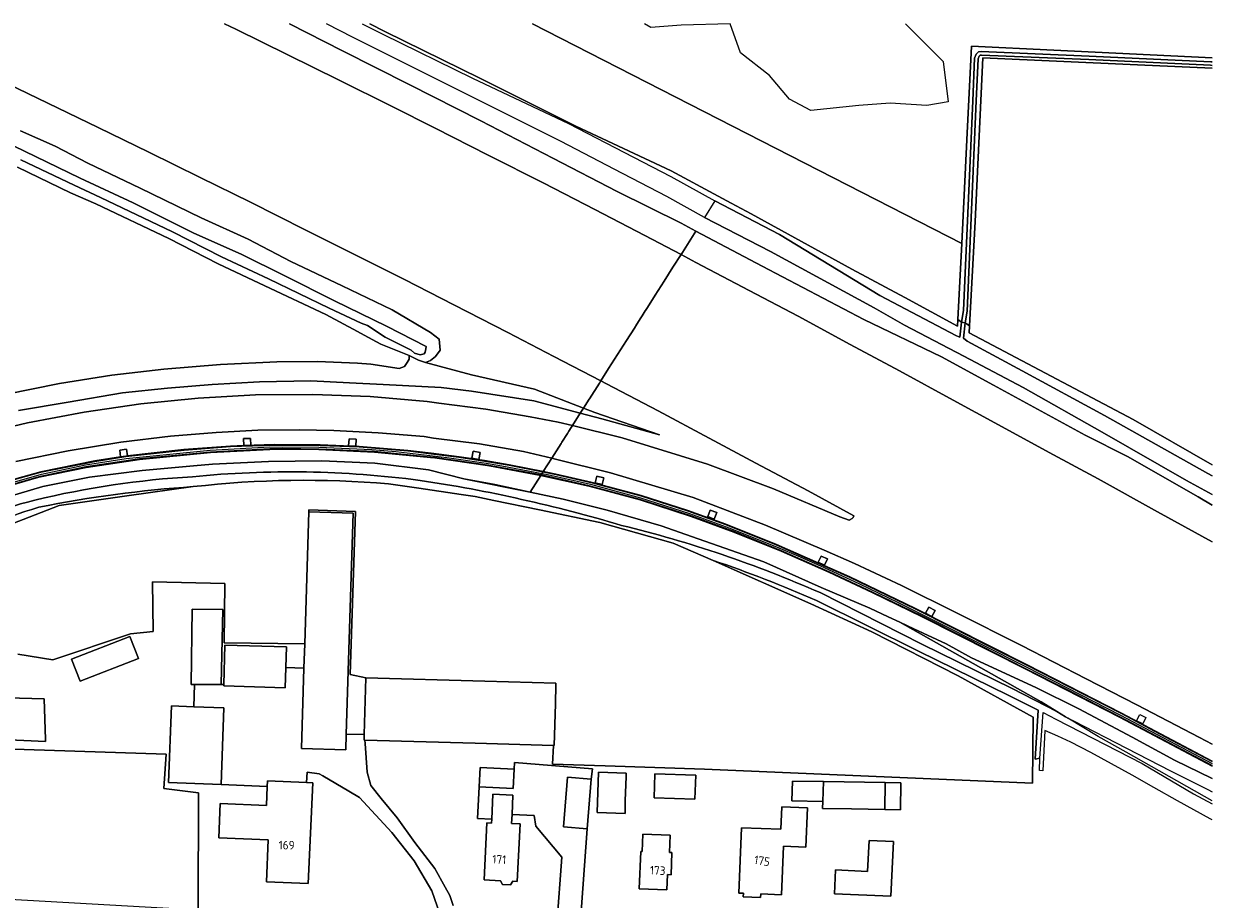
# Model space of a CAD drawing. Extents: x 168026 to 168874, y 448609 to 449769.
# Tile 39 of 39: x 168624 to 168874, y 449585 to 449769. Entities that reach past the tile are written whole.
import ezdxf
from ezdxf.enums import TextEntityAlignment as Align

# ---------------------------------------------------------------- set-up
doc = ezdxf.new("R2010")
doc.units = 0
for name, color, linetype, lineweight in [('B-WE-GR-GRAS-GV', 252, 'Continuous', 5), ('B-WE-GR-GROENVOORZIENING-GV', 252, 'Continuous', 5), ('B-WE-GW-TALUD_KRUIN-G', 252, 'Continuous', 5), ('B-WE-IE-TERREINAFSCHEIDING_KUNSTMATIG_MUUR-G', 252, 'IE-TERREINAFSCHEIDING-KUNSTMATIG-DICHT', 5), ('B-WE-IE-TERREINAFSCHEIDING_KUNSTMATIG_MUUR-GV', 252, 'Continuous', 5), ('B-WE-OG-TERREIN_ERF-GV', 252, 'Continuous', 5), ('B-WE-OG-TOPOGRAFIE_BEBOUWING-GV', 1, 'Continuous', 18), ('B-WE-OG-TOPOGRAFIE_BEBOUWING-T18', 7, 'Continuous', 5), ('B-WE-OG-WATER_SLOOT-GV', 252, 'Continuous', 5), ('B-WE-VH-VERHARDING_GESLOTEN-GV', 252, 'Continuous', 5), ('B-WE-VH-VERHARDING_OPEN-GV', 252, 'Continuous', 5)]:
    doc.layers.add(name, color=color, linetype=linetype, lineweight=lineweight)
doc.styles.add('NLCS-ISO-ANNOTATIEF-T18', font='NLCS-ISO.ttf', dxfattribs={"height": 1.8})
doc.linetypes.add('IE-TERREINAFSCHEIDING-KUNSTMATIG-DICHT', pattern='A,8,-1,[82,NLCS.SHX,S=0.75,R=90,X=0,Y=0],-1', length=10)

msp = doc.modelspace()

# ---------------------------------------------------------------- linework, layer by layer
at = {"layer": 'B-WE-GR-GRAS-GV', "flags": 128}
for points in [[(168696.878, 449769.323), (168699.991, 449767.686), (168720.14, 449757.834), (168740.164, 449747.779), (168760.211, 449738.429), (168770.045, 449733.1), (168772.813, 449731.6), (168776.982, 449729.341), (168798.176, 449717.768), (168809.267, 449711.76), (168820.358, 449705.751), (168820.448, 449707.131), (168821.235, 449723.152), (168731.016, 449769.323)], [(168731.016, 449769.323), (168821.235, 449723.152), (168822.303, 449744.91), (168823.318, 449764.639), (168840.613, 449763.8), (168873.864, 449762.137)], [(168809.383, 449769.323), (168814.146, 449764.56), (168817.321, 449761.385), (168818.38, 449752.919), (168813.882, 449752.125), (168806.209, 449752.654), (168799.594, 449752.125), (168789.54, 449751.067), (168785.042, 449753.448), (168780.809, 449758.475), (168774.723, 449763.238), (168772.607, 449769.323), (168762.288, 449769.058), (168755.938, 449768.529), (168754.615, 449769.323)], [(168873.864, 449760.017), (168858.17, 449760.714), (168825.681, 449762.16), (168824.068, 449727.783), (168822.898, 449705.817), (168822.821, 449704.363), (168840.032, 449695.236), (168857.243, 449686.108), (168873.864, 449676.58)], [(168705.163, 449699.588), (168699.213, 449701.96), (168695.655, 449703.84), (168694.282, 449704.661), (168687.615, 449708.18), (168674.84, 449714.211), (168665.032, 449718.855), (168654.674, 449724.155), (168639.299, 449731.459), (168633.985, 449733.762), (168622.863, 449739.164)], [(168623.055, 449688.029), (168633.508, 449689.792), (168644.934, 449691.742), (168654.364, 449692.693), (168663.724, 449693.489), (168673.664, 449694.055), (168684.452, 449694.296), (168692.613, 449693.855), (168699.695, 449693.488), (168711.854, 449692.851), (168718.236, 449692.109), (168731.31, 449690.09), (168741.097, 449687.475), (168741.773, 449688.541), (168731.469, 449692.516), (168718.254, 449695.523), (168708.549, 449698.093), (168707.104, 449698.575), (168705.163, 449699.588), (168705.138, 449698.792), (168704.694, 449698.105), (168704.162, 449697.282), (168703.036, 449696.826), (168697.06, 449697.748), (168694.245, 449697.967), (168685.885, 449698.327), (168677.319, 449698.248), (168665.488, 449697.7), (168653.572, 449696.699), (168642.683, 449695.488), (168631.64, 449693.669), (168620.236, 449691.365)], [(168620.236, 449691.365), (168631.64, 449693.669), (168642.683, 449695.488), (168653.572, 449696.699), (168665.488, 449697.7), (168677.319, 449698.248), (168685.885, 449698.327), (168694.245, 449697.967), (168697.06, 449697.748), (168703.036, 449696.826), (168704.162, 449697.282), (168704.694, 449698.105), (168705.138, 449698.792), (168705.163, 449699.588)], [(168617.055, 449668.731), (168628.172, 449672.028), (168637.964, 449674.012), (168649.023, 449675.387), (168659.807, 449676.364), (168663.838, 449676.729), (168675.561, 449677.286), (168686.809, 449677.414), (168697.945, 449676.941), (168709.23, 449675.565), (168716.647, 449673.655), (168723.145, 449672.457), (168729.961, 449670.992), (168730.557, 449670.865), (168732.786, 449674.378), (168732.432, 449674.457), (168723.128, 449676.19), (168721.589, 449676.433), (168710.545, 449678.048), (168709.623, 449678.149), (168697.876, 449679.3), (168686.155, 449679.798), (168678.601, 449679.91), (168675.89, 449679.845), (168663.37, 449679.193), (168648.482, 449677.758), (168637.251, 449676.07), (168627.341, 449673.989), (168616.466, 449670.826)], [(168873.864, 449613.267), (168854.381, 449623.571), (168834.527, 449633.731), (168812.907, 449644.684), (168802.431, 449649.771), (168793.343, 449654.043), (168783.314, 449658.444), (168773.383, 449662.475), (168764.383, 449665.761), (168753.665, 449669.236), (168742.92, 449672.119), (168732.786, 449674.378), (168730.557, 449670.865)], [(168659.757, 449672.016), (168645.79, 449670.068), (168631.58, 449668.035), (168615.519, 449661.819)], [(168666.431, 449651.644), (168666.266, 449639.208), (168683.2, 449638.981), (168684.059, 449666.709), (168684.071, 449667.124), (168693.889, 449666.802), (168692.747, 449632.552), (168696.01, 449631.822), (168721.049, 449631.125), (168735.984, 449630.71), (168735.975, 449630.373), (168735.862, 449626.335), (168735.62, 449617.625), (168735.442, 449617.63), (168735.26, 449613.677), (168746.287, 449613.364), (168767.219, 449612.634), (168836.119, 449609.69), (168836.225, 449623.596), (168820.495, 449632.239), (168802.364, 449641.476), (168789.505, 449647.419), (168769.042, 449656.514), (168760.597, 449660.135), (168745.21, 449664.458), (168732.512, 449667.144), (168722.957, 449669.098), (168718.979, 449669.919), (168716.094, 449670.367), (168707.157, 449671.677), (168700.816, 449672.603)], [(168730.557, 449670.865), (168737.526, 449669.383), (168746.761, 449667.064), (168758.056, 449663.804), (168765.888, 449661.04), (168779.642, 449656.217), (168791.668, 449650.811), (168801.93, 449646.441), (168805.767, 449644.661), (168808.204, 449643.53), (168811.186, 449642.147), (168817.973, 449639.008), (168823.263, 449636), (168836.831, 449629.831), (168845.857, 449625.285), (168857.026, 449619.392), (168865.968, 449614.528), (168873.864, 449610.679)], [(168622.907, 449636.827), (168630.278, 449635.634), (168646.587, 449641.06), (168651.349, 449641.59), (168651.217, 449652.041), (168666.431, 449651.644)], [(168567.809, 449621.245), (168628.727, 449618.439), (168628.715, 449618.837), (168628.463, 449627.434), (168584.537, 449628.631)]]:
    msp.add_lwpolyline(points, dxfattribs=at)
for points in [[(168741.773, 449688.541), (168741.097, 449687.475), (168745.647, 449686.259), (168757.748, 449682.921), (168744.141, 449687.627)], [(168730.557, 449670.865), (168729.961, 449670.992), (168723.145, 449672.457), (168716.647, 449673.655)], [(168654.091, 449615.767), (168615.631, 449617.049), (168570.497, 449618.648), (168550.576, 449619.786), (168550.643, 449620.95), (168535.68, 449621.89), (168533.455, 449620.765), (168514.256, 449615.087), (168497.493, 449613.027), (168490.64, 449612.43), (168490.572, 449611.648), (168489.474, 449598.217), (168489.042, 449592.765), (168516.067, 449591.254), (168660.832, 449583.033), (168660.852, 449607.668), (168653.601, 449608.549)]]:
    msp.add_lwpolyline(points, close=True, dxfattribs=at)
at = {"layer": 'B-WE-GR-GRAS-GV'}
msp.add_lwpolyline([(168700.816, 449672.603, 0.0498063), (168659.757, 449672.016)], format="xyb", dxfattribs=at)
at = {"layer": 'B-WE-GR-GROENVOORZIENING-GV', "flags": 128}
for points in [[(168666.331, 449769.323), (168668.726, 449768.163), (168679.648, 449762.821), (168690.259, 449757.555), (168701.586, 449751.917), (168710.564, 449747.361), (168721.708, 449741.716), (168733.403, 449735.788), (168744.158, 449730.261), (168754.675, 449724.821), (168762.253, 449720.819), (168762.53, 449721.255), (168765.375, 449725.74), (168762.263, 449727.378), (168748.866, 449734.067), (168735.308, 449741.046), (168720.192, 449748.902), (168705.15, 449756.556), (168691.124, 449763.607), (168679.993, 449769.323)], [(168623.5, 449746.798), (168630.727, 449743.618), (168637.601, 449740.053), (168648.619, 449734.753), (168661.45, 449728.498), (168671.32, 449724.062), (168680.282, 449719.359), (168691.058, 449714.213), (168701.536, 449709.163), (168709.623, 449704.392), (168711.47, 449703.035), (168711.652, 449700.71), (168710.644, 449699.393), (168709.599, 449698.506), (168708.549, 449698.093), (168718.254, 449695.523), (168731.469, 449692.516), (168741.773, 449688.541), (168742.948, 449690.392), (168743.025, 449690.513), (168745.101, 449693.785), (168745.389, 449694.239), (168735.544, 449699.391), (168725.86, 449704.412), (168714.509, 449710.267), (168704.138, 449715.567), (168693.389, 449720.935), (168683.288, 449726.003), (168671.793, 449731.791), (168661.254, 449737.021), (168650.469, 449742.308), (168639.769, 449747.512), (168629.185, 449752.625), (168618.542, 449757.735)], [(168873.864, 449668.16), (168870.88, 449669.877), (168856.057, 449678.366), (168847.141, 449682.831), (168827.9, 449693.329), (168816.969, 449699.297), (168800.64, 449707.158), (168779.328, 449718.397), (168765.375, 449725.74), (168762.53, 449721.255), (168762.253, 449720.819), (168765.38, 449719.167), (168776.591, 449713.265), (168786.844, 449707.828), (168797.791, 449701.929), (168808.136, 449696.34), (168819.443, 449690.184), (168828.984, 449685.032), (168839.602, 449679.207), (168849.912, 449673.659), (168862.353, 449666.717), (168873.864, 449660.386)], [(168614.296, 449682.926), (168624.97, 449685.431), (168636.846, 449687.698), (168648.758, 449689.45), (168660.784, 449690.614), (168672.863, 449691.311), (168684.897, 449691.376), (168696.974, 449690.945), (168708.932, 449689.926), (168711.352, 449689.547), (168721.217, 449688.307), (168730.536, 449686.727), (168736.424, 449685.593), (168739.436, 449684.855), (168741.097, 449687.475), (168731.31, 449690.09), (168718.236, 449692.109), (168711.854, 449692.851), (168699.695, 449693.488), (168692.613, 449693.855), (168684.452, 449694.296), (168673.664, 449694.055), (168663.724, 449693.489), (168654.364, 449692.693), (168644.934, 449691.742), (168633.508, 449689.792), (168623.055, 449688.029)], [(168618.334, 449672.553), (168627.735, 449675.163), (168639.082, 449677.43), (168644.51, 449678.277), (168644.315, 449679.68), (168645.769, 449679.896), (168645.96, 449678.486), (168657.819, 449679.795), (168667.605, 449680.556), (168670.366, 449680.643), (168676.822, 449680.864), (168686.405, 449680.782), (168694.653, 449680.458), (168704.869, 449679.653), (168709.757, 449679.033), (168715.607, 449678.292), (168720.987, 449677.496), (168726.145, 449676.598), (168733.301, 449675.191), (168735.085, 449678.002), (168729.163, 449679.425), (168719.906, 449681.014), (168710.237, 449682.199), (168708.314, 449682.546), (168698.629, 449683.363), (168689.279, 449683.83), (168681.993, 449683.968), (168673.361, 449683.905), (168664.55, 449683.413), (168654.986, 449682.652), (168644.586, 449681.381), (168633.475, 449679.555), (168622.492, 449677.326)], [(168873.864, 449617.86), (168871.165, 449619.286), (168858.004, 449626.19), (168847.354, 449631.641), (168833.768, 449638.601), (168820.145, 449645.493), (168808.594, 449651.217), (168798.693, 449655.847), (168792.342, 449658.665), (168780, 449663.94), (168764.8, 449669.731), (168747.44, 449674.954), (168735.864, 449677.815), (168735.085, 449678.002), (168733.301, 449675.191), (168735.974, 449674.665), (168743.596, 449672.904), (168753.848, 449670.154), (168763.658, 449667.007), (168771.654, 449664.146), (168782.29, 449659.859), (168797.718, 449653.051), (168811.494, 449646.401), (168834.956, 449634.578), (168854.82, 449624.413), (168873.864, 449614.341)]]:
    msp.add_lwpolyline(points, dxfattribs=at)
for points in [[(168745.389, 449694.239), (168745.101, 449693.785), (168743.025, 449690.513), (168742.948, 449690.392), (168741.773, 449688.541), (168744.141, 449687.627), (168757.748, 449682.921), (168745.647, 449686.259), (168741.097, 449687.475), (168739.436, 449684.855), (168749.873, 449682.299), (168767.842, 449676.718), (168781.667, 449671.531), (168795.595, 449665.678), (168797.567, 449664.942), (168798.229, 449665.331), (168798.309, 449665.405), (168798.442, 449665.529), (168798.585, 449665.906), (168788.946, 449671.157), (168777.987, 449676.983), (168768.16, 449682.232), (168757.449, 449687.924), (168746.58, 449693.615)], [(168670.366, 449680.643), (168670.349, 449682.135), (168671.794, 449682.171), (168671.853, 449680.706)], [(168693.98, 449682.006), (168693.9, 449680.551), (168692.408, 449680.602), (168692.506, 449682.092)], [(168720.057, 449679.184), (168719.766, 449677.751), (168718.322, 449678.003), (168718.596, 449679.465)], [(168746.012, 449673.889), (168745.656, 449672.446), (168744.207, 449672.805), (168744.578, 449674.248)], [(168769.766, 449666.563), (168769.244, 449665.214), (168767.853, 449665.73), (168768.389, 449667.11)], [(168792.399, 449655.488), (168791.074, 449656.117), (168791.726, 449657.416), (168793.01, 449656.842)], [(168814.975, 449644.708), (168813.647, 449645.396), (168814.343, 449646.71), (168815.657, 449646.017)], [(168859.28, 449622.13), (168857.972, 449622.819), (168858.624, 449624.095), (168859.939, 449623.463)]]:
    msp.add_lwpolyline(points, close=True, dxfattribs=at)
at = {"layer": 'B-WE-GW-TALUD_KRUIN-G', "flags": 128}
for points in [[(168623.055, 449688.029), (168633.508, 449689.792), (168644.934, 449691.742), (168654.364, 449692.693), (168663.724, 449693.489), (168673.664, 449694.055), (168684.452, 449694.296), (168692.613, 449693.855), (168699.695, 449693.488), (168711.854, 449692.851), (168718.236, 449692.109), (168731.31, 449690.09), (168741.097, 449687.475)], [(168741.097, 449687.475), (168745.647, 449686.259), (168757.748, 449682.921)]]:
    msp.add_lwpolyline(points, dxfattribs=at)
at = {"layer": 'B-WE-IE-TERREINAFSCHEIDING_KUNSTMATIG_MUUR-G', "flags": 128}
for points in [[(168587.294, 449659.519), (168598.166, 449664.215), (168608.07, 449668.295), (168616.299, 449671.327), (168627.858, 449674.649), (168637.157, 449676.589), (168645.657, 449677.922), (168663.331, 449679.72), (168675.876, 449680.373), (168686.168, 449680.326), (168697.257, 449679.841), (168702.363, 449679.439), (168713.076, 449678.17), (168721.288, 449676.965), (168724.636, 449676.395), (168733.046, 449674.788)], [(168733.046, 449674.788), (168734.203, 449674.561), (168743.258, 449672.512), (168753.757, 449669.695), (168764.021, 449666.384), (168772.519, 449663.311), (168782.802, 449659.152), (168786.797, 449657.462), (168791.554, 449655.357), (168799.616, 449651.639), (168807.857, 449647.673), (168816.158, 449643.557), (168834.74, 449634.153), (168854.599, 449623.991), (168873.864, 449613.802)]]:
    msp.add_lwpolyline(points, dxfattribs=at)
at = {"layer": 'B-WE-IE-TERREINAFSCHEIDING_KUNSTMATIG_MUUR-GV', "flags": 128}
for points in [[(168616.434, 449670.921), (168627.317, 449674.086), (168637.233, 449676.168), (168648.47, 449677.857), (168663.363, 449679.293), (168675.886, 449679.945), (168678.601, 449680.01), (168686.158, 449679.898), (168697.883, 449679.4), (168709.638, 449678.248), (168710.558, 449678.147), (168721.605, 449676.532), (168723.145, 449676.289), (168732.452, 449674.555), (168732.843, 449674.468), (168733.046, 449674.788), (168733.244, 449675.1), (168726.127, 449676.5), (168720.971, 449677.397), (168715.593, 449678.193), (168709.742, 449678.934), (168704.859, 449679.553), (168694.647, 449680.358), (168686.403, 449680.682), (168676.823, 449680.764), (168667.611, 449680.456), (168657.828, 449679.695), (168645.601, 449678.346), (168639.1, 449677.332), (168627.758, 449675.066), (168617.845, 449672.298)], [(168873.864, 449614.22), (168863.844, 449619.502), (168854.773, 449624.323), (168843.683, 449630.008), (168834.91, 449634.487), (168825.793, 449639.069), (168819.203, 449642.42), (168811.45, 449646.311), (168797.676, 449652.96), (168782.251, 449659.767), (168771.618, 449664.053), (168763.626, 449666.912), (168753.82, 449670.058), (168743.572, 449672.807), (168735.953, 449674.567), (168733.244, 449675.1), (168733.046, 449674.788), (168732.843, 449674.468)], [(168732.843, 449674.468), (168742.944, 449672.216), (168753.693, 449669.332), (168764.416, 449665.856), (168773.419, 449662.568), (168783.353, 449658.536), (168793.384, 449654.134), (168802.474, 449649.861), (168812.951, 449644.774), (168822.365, 449640.003), (168834.573, 449633.822), (168843.343, 449629.344), (168854.428, 449623.662), (168863.495, 449618.843), (168873.864, 449613.376)]]:
    msp.add_lwpolyline(points, dxfattribs=at)
at = {"layer": 'B-WE-OG-TERREIN_ERF-GV', "flags": 128}
for points in [[(168693.391, 449666.411), (168691.908, 449619.97), (168695.679, 449619.916), (168696.01, 449631.822), (168692.747, 449632.552), (168693.889, 449666.802), (168684.071, 449667.124), (168684.059, 449666.709)], [(168648.268, 449635.895), (168636.037, 449631.107), (168634.217, 449635.754), (168646.448, 449640.542)], [(168743.383, 449610.553), (168743.641, 449612.72), (168727.285, 449614.062), (168727.216, 449612.647), (168727.017, 449608.582), (168719.826, 449608.935), (168719.5, 449602.281), (168722.476, 449602.135), (168722.732, 449607.36), (168726.947, 449607.154), (168726.748, 449603.105), (168731.398, 449602.877), (168731.75, 449600.676), (168737.211, 449594.162), (168736.153, 449579.995), (168740.896, 449579.815), (168741.059, 449579.809), (168742.541, 449600.087), (168737.567, 449600.487), (168738.409, 449610.953)], [(168750.719, 449611.062), (168750.547, 449605.968), (168750.496, 449603.345), (168744.637, 449603.543), (168744.923, 449612.028), (168750.744, 449611.793)], [(168756.748, 449611.668), (168765.334, 449611.379), (168765.163, 449606.31), (168756.577, 449606.6)], [(168805.143, 449609.801), (168808.472, 449609.743), (168808.396, 449604.103), (168805.041, 449604.161), (168798.073, 449604.303), (168792.134, 449604.383), (168791.984, 449604.388), (168792.028, 449605.834), (168785.534, 449605.946), (168785.702, 449610.135), (168792.156, 449610.024)], [(168788.845, 449604.497), (168788.512, 449596.264), (168783.796, 449596.455), (168783.382, 449586.233), (168779.005, 449586.411), (168778.974, 449585.651), (168775.337, 449585.799), (168775.368, 449586.558), (168774.379, 449586.598), (168774.935, 449600.327), (168783.238, 449599.99), (168783.43, 449604.717)], [(168760.149, 449590.422), (168759.38, 449590.456), (168759.239, 449587.252), (168753.485, 449587.505), (168753.829, 449595.335), (168754.099, 449595.323), (168754.222, 449598.96), (168759.954, 449598.767), (168759.806, 449595.122), (168760.355, 449595.098)], [(168806.36, 449585.9), (168794.486, 449586.448), (168794.717, 449591.443), (168801.468, 449591.131), (168801.762, 449597.605), (168806.887, 449597.424)]]:
    msp.add_lwpolyline(points, close=True, dxfattribs=at)
for points in [[(168769.042, 449656.514), (168789.505, 449647.419), (168802.364, 449641.476), (168820.495, 449632.239), (168836.225, 449623.596), (168836.119, 449609.69), (168767.219, 449612.634), (168746.287, 449613.364), (168735.26, 449613.677), (168735.442, 449617.63), (168719.013, 449618.087), (168695.803, 449618.733), (168695.861, 449618.009), (168696.338, 449611.974)], [(168712.041, 449580.787), (168709.874, 449587.044), (168706.174, 449593.344), (168701.502, 449599.302), (168694.665, 449606.687), (168692.485, 449607.972), (168686.98, 449611.216), (168686.195, 449611.679), (168683.684, 449611.992), (168683.587, 449609.804), (168684.892, 449609.746), (168683.948, 449588.573), (168675.147, 449588.965), (168675.539, 449597.765), (168665.146, 449598.231), (168665.449, 449605.399), (168675.132, 449604.972), (168675.309, 449608.994), (168665.614, 449609.421), (168654.596, 449609.833), (168655.197, 449625.913), (168659.885, 449625.738), (168660.061, 449630.439), (168659.311, 449630.437), (168659.55, 449646.263), (168665.953, 449646.203), (168665.638, 449630.453), (168665.467, 449630.453), (168666.175, 449630.426), (168666.438, 449638.723), (168679.341, 449638.315), (168679.205, 449634.019), (168683.038, 449633.897), (168683.2, 449638.981), (168666.266, 449639.208), (168666.431, 449651.644), (168651.217, 449652.041), (168651.349, 449641.59), (168646.587, 449641.06), (168630.278, 449635.634), (168622.907, 449636.827)], [(168873.864, 449601.956), (168873.42, 449602.199), (168866.58, 449605.946), (168861.599, 449608.774), (168857.074, 449611.343), (168848.335, 449616.119), (168844.121, 449618.326), (168841.416, 449619.556), (168838.71, 449620.786), (168838.279, 449612.299), (168837.542, 449612.336), (168837.671, 449614.937), (168836.638, 449614.767), (168837.263, 449625.054), (168831.143, 449628.144), (168812.128, 449637.463), (168790.753, 449648.096)], [(168714.352, 449583.952), (168713.673, 449586.104), (168712.705, 449587.794), (168710.497, 449591.736), (168706.328, 449597.23), (168702.637, 449602.387), (168699.284, 449606.498), (168697.063, 449609.221), (168696.338, 449611.974), (168695.861, 449618.009), (168695.803, 449618.733), (168695.646, 449618.737), (168695.679, 449619.916), (168691.908, 449619.97), (168691.803, 449616.68), (168682.498, 449616.977), (168683.038, 449633.897), (168679.205, 449634.019), (168679.069, 449629.723), (168666.166, 449630.131), (168666.175, 449630.426), (168665.467, 449630.453), (168660.061, 449630.439), (168659.885, 449625.738), (168666.215, 449625.501), (168665.614, 449609.421), (168675.309, 449608.994), (168675.361, 449610.167), (168683.587, 449609.804), (168683.684, 449611.992), (168686.195, 449611.679), (168686.98, 449611.216), (168692.485, 449607.972), (168694.665, 449606.687), (168701.502, 449599.302), (168706.174, 449593.344), (168709.874, 449587.044), (168712.041, 449580.787)], [(168584.537, 449628.631), (168628.463, 449627.434), (168628.715, 449618.837), (168628.727, 449618.439), (168567.809, 449621.245)], [(168615.631, 449617.049), (168654.091, 449615.767), (168653.601, 449608.549), (168660.852, 449607.668), (168660.832, 449583.033)], [(168736.153, 449579.995), (168737.211, 449594.162), (168731.75, 449600.676), (168731.398, 449602.877), (168726.748, 449603.105), (168726.656, 449601.221), (168728.454, 449601.133), (168727.851, 449589.025), (168726.906, 449589.071), (168726.434, 449588.293), (168724.764, 449588.375), (168724.316, 449589.181), (168720.868, 449589.35), (168721.454, 449601.316), (168722.433, 449601.268), (168722.476, 449602.135), (168719.5, 449602.281), (168719.826, 449608.935), (168720.025, 449613), (168727.216, 449612.647), (168727.285, 449614.062), (168743.641, 449612.72), (168743.383, 449610.553), (168742.541, 449600.087), (168741.059, 449579.809)], [(168696.338, 449611.974), (168697.063, 449609.221), (168699.284, 449606.498), (168702.637, 449602.387), (168706.328, 449597.23), (168710.497, 449591.736), (168712.705, 449587.794), (168713.673, 449586.104), (168714.352, 449583.952)]]:
    msp.add_lwpolyline(points, dxfattribs=at)
at = {"layer": 'B-WE-OG-TERREIN_ERF-GV'}
msp.add_lwpolyline([(168790.753, 449648.096, 0.0194585), (168769.042, 449656.514)], format="xyb", dxfattribs=at)
at = {"layer": 'B-WE-OG-TOPOGRAFIE_BEBOUWING-GV', "flags": 128}
for points in [[(168691.908, 449619.97), (168693.391, 449666.411), (168684.059, 449666.709), (168683.2, 449638.981), (168683.038, 449633.897), (168682.498, 449616.977), (168691.803, 449616.68)], [(168665.467, 449630.453), (168665.638, 449630.453), (168665.953, 449646.203), (168659.55, 449646.263), (168659.311, 449630.437), (168660.061, 449630.439)], [(168648.268, 449635.895), (168646.448, 449640.542), (168634.217, 449635.754), (168636.037, 449631.107)], [(168666.166, 449630.131), (168679.069, 449629.723), (168679.205, 449634.019), (168679.341, 449638.315), (168666.438, 449638.723), (168666.175, 449630.426)], [(168695.679, 449619.916), (168695.646, 449618.737), (168695.803, 449618.733), (168719.013, 449618.087), (168735.442, 449617.63), (168735.62, 449617.625), (168735.862, 449626.335), (168735.975, 449630.373), (168735.984, 449630.71), (168721.049, 449631.125), (168696.01, 449631.822)], [(168666.215, 449625.501), (168659.885, 449625.738), (168655.197, 449625.913), (168654.596, 449609.833), (168665.614, 449609.421)], [(168719.826, 449608.935), (168727.017, 449608.582), (168727.216, 449612.647), (168720.025, 449613)], [(168742.541, 449600.087), (168743.383, 449610.553), (168738.409, 449610.953), (168737.567, 449600.487)], [(168750.547, 449605.968), (168750.719, 449611.062), (168750.744, 449611.793), (168744.923, 449612.028), (168744.637, 449603.543), (168750.496, 449603.345)], [(168756.748, 449611.668), (168756.577, 449606.6), (168765.163, 449606.31), (168765.334, 449611.379)], [(168675.147, 449588.965), (168683.948, 449588.573), (168684.892, 449609.746), (168683.587, 449609.804), (168675.361, 449610.167), (168675.309, 449608.994), (168675.132, 449604.972), (168665.449, 449605.399), (168665.146, 449598.231), (168675.539, 449597.765)], [(168792.156, 449610.024), (168785.702, 449610.135), (168785.534, 449605.946), (168792.028, 449605.834)], [(168792.134, 449604.383), (168798.073, 449604.303), (168805.041, 449604.161), (168805.143, 449609.801), (168792.156, 449610.024), (168792.028, 449605.834), (168791.984, 449604.388)], [(168805.041, 449604.161), (168808.396, 449604.103), (168808.472, 449609.743), (168805.143, 449609.801)], [(168722.476, 449602.135), (168722.433, 449601.268), (168721.454, 449601.316), (168720.868, 449589.35), (168724.316, 449589.181), (168724.764, 449588.375), (168726.434, 449588.293), (168726.906, 449589.071), (168727.851, 449589.025), (168728.454, 449601.133), (168726.656, 449601.221), (168726.748, 449603.105), (168726.947, 449607.154), (168722.732, 449607.36)], [(168788.845, 449604.497), (168783.43, 449604.717), (168783.238, 449599.99), (168774.935, 449600.327), (168774.379, 449586.598), (168775.368, 449586.558), (168775.337, 449585.799), (168778.974, 449585.651), (168779.005, 449586.411), (168783.382, 449586.233), (168783.796, 449596.455), (168788.512, 449596.264)], [(168759.38, 449590.456), (168760.149, 449590.422), (168760.355, 449595.098), (168759.806, 449595.122), (168759.954, 449598.767), (168754.222, 449598.96), (168754.099, 449595.323), (168753.829, 449595.335), (168753.485, 449587.505), (168759.239, 449587.252)], [(168806.36, 449585.9), (168806.887, 449597.424), (168801.762, 449597.605), (168801.468, 449591.131), (168794.717, 449591.443), (168794.486, 449586.448)]]:
    msp.add_lwpolyline(points, close=True, dxfattribs=at)
at = {"layer": 'B-WE-OG-WATER_SLOOT-GV', "flags": 128}
for points in [[(168679.993, 449769.323), (168691.124, 449763.607), (168705.15, 449756.556), (168720.192, 449748.902), (168735.308, 449741.046), (168748.866, 449734.067), (168762.263, 449727.378), (168765.375, 449725.74), (168779.328, 449718.397), (168800.64, 449707.158), (168816.969, 449699.297), (168827.9, 449693.329), (168847.141, 449682.831), (168856.057, 449678.366), (168870.88, 449669.877), (168873.864, 449668.16)], [(168873.864, 449670.39), (168868.471, 449673.277), (168850.729, 449683.459), (168834.114, 449692.864), (168821.649, 449699.423), (168809.184, 449705.981), (168802.857, 449709.58), (168781.03, 449721.48), (168767.168, 449728.565), (168759.296, 449732.989), (168748.176, 449738.787), (168737.055, 449744.585), (168715.201, 449755.51), (168693.346, 449766.434), (168687.781, 449769.323)], [(168695.284, 449769.323), (168699.628, 449767.148), (168718.46, 449757.873), (168738.642, 449748.356), (168760.144, 449737.229), (168769.39, 449732.068), (168782.929, 449725.004), (168804.06, 449712.172), (168820.133, 449703.728), (168820.805, 449703.434), (168821.214, 449706.584), (168820.448, 449707.131), (168820.358, 449705.751), (168809.267, 449711.76), (168798.176, 449717.768), (168776.982, 449729.341)], [(168776.982, 449729.341), (168772.813, 449731.6), (168770.045, 449733.1), (168760.211, 449738.429), (168740.164, 449747.779), (168720.14, 449757.834), (168699.991, 449767.686), (168696.878, 449769.323)], [(168873.864, 449762.137), (168840.613, 449763.8), (168823.318, 449764.639), (168822.303, 449744.91), (168821.235, 449723.152), (168820.448, 449707.131), (168821.214, 449706.584), (168821.629, 449709.022), (168823.538, 449753.133), (168823.939, 449762.102), (168824.247, 449762.924), (168824.734, 449763.389), (168825.319, 449763.487), (168847.975, 449762.541), (168873.558, 449761.341), (168873.864, 449761.326)], [(168873.864, 449761.326), (168873.558, 449761.341), (168847.975, 449762.541), (168825.319, 449763.487), (168824.734, 449763.389), (168824.247, 449762.924), (168823.939, 449762.102), (168823.538, 449753.133), (168821.629, 449709.022), (168821.214, 449706.584), (168821.954, 449706.458), (168822.377, 449708.942), (168824.288, 449753.101), (168824.683, 449761.95), (168824.889, 449762.5), (168825.086, 449762.687), (168825.367, 449762.735), (168847.941, 449761.791), (168873.522, 449760.591), (168873.864, 449760.575)], [(168873.864, 449760.575), (168873.522, 449760.591), (168847.941, 449761.791), (168825.367, 449762.735), (168825.086, 449762.687), (168824.889, 449762.5), (168824.683, 449761.95), (168824.288, 449753.101), (168822.377, 449708.942), (168821.954, 449706.458), (168822.898, 449705.817), (168824.068, 449727.783), (168825.681, 449762.16), (168858.17, 449760.714), (168873.864, 449760.017)], [(168622.863, 449739.164), (168633.985, 449733.762), (168639.299, 449731.459), (168654.674, 449724.155), (168665.032, 449718.855), (168674.84, 449714.211), (168687.615, 449708.18), (168694.282, 449704.661), (168695.655, 449703.84), (168699.213, 449701.96), (168705.163, 449699.588), (168707.104, 449698.575), (168708.549, 449698.093), (168709.599, 449698.506), (168710.644, 449699.393), (168711.652, 449700.71), (168711.47, 449703.035), (168709.623, 449704.392), (168701.536, 449709.163), (168691.058, 449714.213), (168680.282, 449719.359), (168671.32, 449724.062), (168661.45, 449728.498), (168648.619, 449734.753), (168637.601, 449740.053), (168630.727, 449743.618), (168623.5, 449746.798)], [(168621.978, 449743.673), (168635.975, 449736.879), (168647.129, 449731.675), (168659.905, 449725.307), (168669.823, 449720.915), (168679.001, 449716.329), (168689.465, 449711.081), (168700.39, 449705.788), (168708.675, 449701.451), (168708.658, 449700.987), (168708.501, 449700.254), (168708.321, 449699.922), (168707.451, 449699.717), (168706.244, 449700.068), (168705.576, 449700.714), (168700.063, 449703.452), (168696.363, 449705.925), (168695.047, 449706.409), (168688.305, 449709.55), (168675.548, 449715.707), (168665.739, 449720.357), (168655.38, 449725.615), (168640.279, 449732.814), (168634.776, 449735.372), (168623.576, 449740.742)], [(168623.576, 449740.742), (168634.776, 449735.372), (168640.279, 449732.814), (168655.38, 449725.615), (168665.739, 449720.357), (168675.548, 449715.707), (168688.305, 449709.55), (168695.047, 449706.409), (168696.363, 449705.925), (168700.063, 449703.452), (168705.576, 449700.714), (168706.244, 449700.068), (168707.451, 449699.717), (168708.321, 449699.922), (168708.501, 449700.254), (168708.658, 449700.987), (168708.675, 449701.451), (168700.39, 449705.788), (168689.465, 449711.081), (168679.001, 449716.329), (168669.823, 449720.915), (168659.905, 449725.307), (168647.129, 449731.675), (168635.975, 449736.879), (168621.978, 449743.673)], [(168851.203, 449686.998), (168833.946, 449696.366), (168822.368, 449702.603), (168821.61, 449703.201), (168821.954, 449706.458), (168821.214, 449706.584), (168820.805, 449703.434), (168820.133, 449703.728), (168804.06, 449712.172), (168782.929, 449725.004), (168769.39, 449732.068), (168767.168, 449728.565), (168781.03, 449721.48), (168802.857, 449709.58), (168809.184, 449705.981), (168821.649, 449699.423), (168834.114, 449692.864), (168850.729, 449683.459), (168868.471, 449673.277), (168873.864, 449670.39)], [(168857.243, 449686.108), (168840.032, 449695.236), (168822.821, 449704.363), (168822.898, 449705.817), (168821.954, 449706.458), (168821.61, 449703.201), (168822.368, 449702.603), (168833.946, 449696.366), (168851.203, 449686.998), (168872.962, 449674.784), (168873.864, 449674.264)], [(168873.864, 449674.264), (168872.962, 449674.784), (168851.203, 449686.998)], [(168873.864, 449676.58), (168857.243, 449686.108)], [(168791.463, 449649.736), (168812.828, 449638.891), (168831.843, 449629.572), (168841.228, 449624.75), (168837.916, 449626.755), (168808.204, 449643.53), (168805.767, 449644.661), (168801.93, 449646.441), (168791.668, 449650.811), (168779.642, 449656.217), (168765.888, 449661.04), (168758.056, 449663.804), (168746.761, 449667.064), (168737.526, 449669.383), (168730.557, 449670.865), (168716.647, 449673.655), (168709.23, 449675.565), (168697.945, 449676.941), (168686.809, 449677.414), (168675.561, 449677.286), (168663.838, 449676.729), (168659.807, 449676.364), (168649.023, 449675.387), (168637.964, 449674.012), (168628.172, 449672.028), (168617.055, 449668.731)], [(168490.045, 449614.086), (168489.474, 449598.217), (168490.572, 449611.648), (168490.64, 449612.43), (168497.493, 449613.027), (168514.256, 449615.087), (168533.455, 449620.765), (168535.68, 449621.89), (168537.144, 449622.802), (168550.016, 449627.392), (168556.514, 449629.688), (168575.33, 449637.544), (168579.685, 449639.638), (168588.781, 449644.315), (168594.672, 449647.695), (168597.404, 449649.262), (168604.379, 449655.098), (168605.102, 449655.526), (168607.368, 449656.867), (168615.519, 449661.819), (168631.58, 449668.035), (168645.79, 449670.068), (168659.757, 449672.016)], [(168700.816, 449672.603), (168707.157, 449671.677), (168716.094, 449670.367), (168718.979, 449669.919), (168722.957, 449669.098), (168732.512, 449667.144), (168745.21, 449664.458), (168760.597, 449660.135), (168769.042, 449656.514)], [(168873.864, 449605.943), (168861.114, 449613.175), (168855.755, 449616.201), (168849.918, 449619.489), (168843.503, 449623.373), (168843.068, 449623.636), (168841.228, 449624.75), (168831.843, 449629.572), (168812.828, 449638.891), (168791.463, 449649.736)], [(168790.753, 449648.096), (168812.128, 449637.463), (168831.143, 449628.144), (168837.263, 449625.054), (168836.638, 449614.767), (168837.671, 449614.937), (168838.32, 449624.52), (168841.003, 449623.165), (168859.153, 449613.834), (168869.956, 449607.474), (168873.864, 449605.353)], [(168808.204, 449643.53), (168837.916, 449626.755), (168841.228, 449624.75), (168843.068, 449623.636), (168843.503, 449623.373), (168843.672, 449623.288), (168844.695, 449622.78), (168855.833, 449617.02), (168865.087, 449612.259), (168872.907, 449608.379), (168873.864, 449607.845)], [(168873.864, 449610.679), (168865.968, 449614.528), (168857.026, 449619.392), (168845.857, 449625.285), (168836.831, 449629.831), (168823.263, 449636), (168817.973, 449639.008), (168811.186, 449642.147), (168808.204, 449643.53)]]:
    msp.add_lwpolyline(points, dxfattribs=at)
at = {"layer": 'B-WE-OG-WATER_SLOOT-GV'}
for points in [[(168626.452, 449669.171, -0.044811), (168659.594, 449674.106)], [(168659.594, 449674.106, 0.044811), (168626.452, 449669.171)], [(168659.594, 449674.106, -0.058012), (168707.429, 449673.335)], [(168707.429, 449673.335, 0.058012), (168659.594, 449674.106)], [(168659.757, 449672.016, -0.0498063), (168700.816, 449672.603)], [(168707.429, 449673.335, -0.0352279), (168749.752, 449663.876)], [(168749.752, 449663.876, 0.0352279), (168707.429, 449673.335)], [(168659.757, 449672.016, 0.0330965), (168627.305, 449667.676)], [(168627.305, 449667.676, -0.0330965), (168659.757, 449672.016)], [(168604.218, 449659.159, -0.092216), (168626.452, 449669.171)], [(168626.452, 449669.171, 0.092216), (168604.218, 449659.159)], [(168627.305, 449667.676, 0.0761347), (168605.412, 449657.439)], [(168605.412, 449657.439, -0.0761347), (168627.305, 449667.676)], [(168749.752, 449663.876, -0.0439639), (168791.463, 449649.736)], [(168791.463, 449649.736, 0.0439639), (168749.752, 449663.876)], [(168769.042, 449656.514, -0.0194585), (168790.753, 449648.096)]]:
    msp.add_lwpolyline(points, format="xyb", dxfattribs=at)
at = {"layer": 'B-WE-VH-VERHARDING_GESLOTEN-GV', "flags": 128}
for points in [[(168618.542, 449757.735), (168629.185, 449752.625), (168639.769, 449747.512), (168650.469, 449742.308), (168661.254, 449737.021), (168671.793, 449731.791), (168683.288, 449726.003), (168693.389, 449720.935), (168704.138, 449715.567), (168714.509, 449710.267), (168725.86, 449704.412), (168735.544, 449699.391), (168745.389, 449694.239), (168747.038, 449696.838), (168748.912, 449699.792), (168750.781, 449702.737), (168752.444, 449705.359), (168752.942, 449706.144), (168753.817, 449707.518), (168754.09, 449707.945), (168754.737, 449708.964), (168754.791, 449709.048), (168755.177, 449709.657), (168756.845, 449712.288), (168758.699, 449715.214), (168760.556, 449718.143), (168762.253, 449720.819), (168754.675, 449724.821), (168744.158, 449730.261), (168733.403, 449735.788), (168721.708, 449741.716), (168710.564, 449747.361), (168701.586, 449751.917), (168690.259, 449757.555), (168679.648, 449762.821), (168668.726, 449768.163), (168666.331, 449769.323)], [(168873.864, 449660.386), (168862.353, 449666.717), (168849.912, 449673.659), (168839.602, 449679.207), (168828.984, 449685.032), (168819.443, 449690.184), (168808.136, 449696.34), (168797.791, 449701.929), (168786.844, 449707.828), (168776.591, 449713.265), (168765.38, 449719.167), (168762.253, 449720.819), (168760.556, 449718.143), (168758.699, 449715.214), (168756.845, 449712.288), (168755.177, 449709.657), (168754.791, 449709.048), (168754.737, 449708.964), (168754.09, 449707.945), (168753.817, 449707.518), (168752.942, 449706.144), (168752.444, 449705.359), (168750.781, 449702.737), (168748.912, 449699.792), (168747.038, 449696.838), (168745.389, 449694.239), (168746.58, 449693.615), (168757.449, 449687.924), (168768.16, 449682.232), (168777.987, 449676.983), (168788.946, 449671.157), (168798.585, 449665.906), (168798.442, 449665.529), (168798.309, 449665.405), (168798.229, 449665.331), (168797.567, 449664.942), (168795.595, 449665.678), (168781.667, 449671.531), (168767.842, 449676.718), (168749.873, 449682.299), (168739.436, 449684.855), (168739.164, 449684.427), (168738.673, 449683.653), (168738.37, 449683.177), (168737.21, 449681.351), (168737.063, 449681.12), (168735.085, 449678.002)], [(168622.492, 449677.326), (168633.475, 449679.555), (168644.586, 449681.381), (168654.986, 449682.652), (168664.55, 449683.413), (168673.361, 449683.905), (168681.993, 449683.968), (168689.279, 449683.83), (168698.629, 449683.363), (168708.314, 449682.546), (168710.237, 449682.199), (168719.906, 449681.014), (168729.163, 449679.425), (168735.085, 449678.002), (168737.063, 449681.12), (168737.21, 449681.351), (168738.37, 449683.177), (168738.673, 449683.653), (168739.164, 449684.427), (168739.436, 449684.855), (168736.424, 449685.593), (168730.536, 449686.727), (168721.217, 449688.307), (168711.352, 449689.547), (168708.932, 449689.926), (168696.974, 449690.945), (168684.897, 449691.376), (168672.863, 449691.311), (168660.784, 449690.614), (168648.758, 449689.45), (168636.846, 449687.698), (168624.97, 449685.431), (168614.296, 449682.926)], [(168735.085, 449678.002), (168735.864, 449677.815), (168747.44, 449674.954), (168764.8, 449669.731), (168780, 449663.94), (168792.342, 449658.665), (168798.693, 449655.847), (168808.594, 449651.217), (168820.145, 449645.493), (168833.768, 449638.601), (168847.354, 449631.641), (168858.004, 449626.19), (168871.165, 449619.286), (168873.864, 449617.86)]]:
    msp.add_lwpolyline(points, dxfattribs=at)
at = {"layer": 'B-WE-VH-VERHARDING_OPEN-GV', "flags": 128}
for points in [[(168617.845, 449672.298), (168627.758, 449675.066), (168639.1, 449677.332), (168645.601, 449678.346), (168657.828, 449679.695), (168667.611, 449680.456), (168676.823, 449680.764), (168686.403, 449680.682), (168694.647, 449680.358), (168704.859, 449679.553), (168709.742, 449678.934), (168715.593, 449678.193), (168720.971, 449677.397), (168726.127, 449676.5), (168733.244, 449675.1), (168733.301, 449675.191), (168726.145, 449676.598), (168720.987, 449677.496), (168715.607, 449678.292), (168709.757, 449679.033), (168704.869, 449679.653), (168694.653, 449680.458), (168686.405, 449680.782), (168676.822, 449680.864), (168670.366, 449680.643), (168667.605, 449680.556), (168657.819, 449679.795), (168645.96, 449678.486), (168645.588, 449678.445), (168644.51, 449678.277), (168639.082, 449677.43), (168627.735, 449675.163), (168618.334, 449672.553)], [(168616.466, 449670.826), (168627.341, 449673.989), (168637.251, 449676.07), (168648.482, 449677.758), (168663.37, 449679.193), (168675.89, 449679.845), (168678.601, 449679.91), (168686.155, 449679.798), (168697.876, 449679.3), (168709.623, 449678.149), (168710.545, 449678.048), (168721.589, 449676.433), (168723.128, 449676.19), (168732.432, 449674.457), (168732.786, 449674.378), (168732.843, 449674.468), (168732.452, 449674.555), (168723.145, 449676.289), (168721.605, 449676.532), (168710.558, 449678.147), (168709.638, 449678.248), (168697.883, 449679.4), (168686.158, 449679.898), (168678.601, 449680.01), (168675.886, 449679.945), (168663.363, 449679.293), (168648.47, 449677.857), (168637.233, 449676.168), (168627.317, 449674.086), (168616.434, 449670.921)], [(168873.864, 449613.376), (168863.495, 449618.843), (168854.428, 449623.662), (168843.343, 449629.344), (168834.573, 449633.822), (168822.365, 449640.003), (168812.951, 449644.774), (168802.474, 449649.861), (168793.384, 449654.134), (168783.353, 449658.536), (168773.419, 449662.568), (168764.416, 449665.856), (168753.693, 449669.332), (168742.944, 449672.216), (168732.843, 449674.468), (168732.786, 449674.378), (168742.92, 449672.119), (168753.665, 449669.236), (168764.383, 449665.761), (168773.383, 449662.475), (168783.314, 449658.444), (168793.343, 449654.043), (168802.431, 449649.771), (168812.907, 449644.684), (168834.527, 449633.731), (168854.381, 449623.571), (168873.864, 449613.267)], [(168733.301, 449675.191), (168733.244, 449675.1), (168735.953, 449674.567), (168743.572, 449672.807), (168753.82, 449670.058), (168763.626, 449666.912), (168771.618, 449664.053), (168782.251, 449659.767), (168797.676, 449652.96), (168811.45, 449646.311), (168819.203, 449642.42), (168825.793, 449639.069), (168834.91, 449634.487), (168843.683, 449630.008), (168854.773, 449624.323), (168863.844, 449619.502), (168873.864, 449614.22)], [(168873.864, 449614.341), (168854.82, 449624.413), (168834.956, 449634.578), (168811.494, 449646.401), (168797.718, 449653.051), (168782.29, 449659.859), (168771.654, 449664.146), (168763.658, 449667.007), (168753.848, 449670.154), (168743.596, 449672.904), (168735.974, 449674.665), (168733.301, 449675.191)]]:
    msp.add_lwpolyline(points, dxfattribs=at)
for points in [[(168670.366, 449680.643), (168671.853, 449680.706), (168671.794, 449682.171), (168670.349, 449682.135)], [(168693.98, 449682.006), (168692.506, 449682.092), (168692.408, 449680.602), (168693.9, 449680.551)], [(168644.51, 449678.277), (168645.588, 449678.445), (168645.96, 449678.486), (168645.769, 449679.896), (168644.315, 449679.68)], [(168720.057, 449679.184), (168718.596, 449679.465), (168718.322, 449678.003), (168719.766, 449677.751)], [(168746.012, 449673.889), (168744.578, 449674.248), (168744.207, 449672.805), (168745.656, 449672.446)], [(168769.766, 449666.563), (168768.389, 449667.11), (168767.853, 449665.73), (168769.244, 449665.214)], [(168792.399, 449655.488), (168793.01, 449656.842), (168791.726, 449657.416), (168791.074, 449656.117)], [(168814.975, 449644.708), (168815.657, 449646.017), (168814.343, 449646.71), (168813.647, 449645.396)]]:
    msp.add_lwpolyline(points, close=True, dxfattribs=at)

# ---------------------------------------------------------------- texts
at = {"layer": 'B-WE-OG-TOPOGRAFIE_BEBOUWING-T18', "style": 'NLCS-ISO-ANNOTATIEF-T18'}
for s, rotation, p in [('169', 359.5, (168679.389, 449596.662)), ('171', 357.1, (168724.077, 449593.66)), ('175', 350.5, (168779.285, 449593.368)), ('173', 357.5, (168757.351, 449591.339))]:
    msp.add_text(s, height=1.8, rotation=rotation, dxfattribs=at).set_placement(p, align=Align.MIDDLE)

doc.saveas('drawing.dxf')
